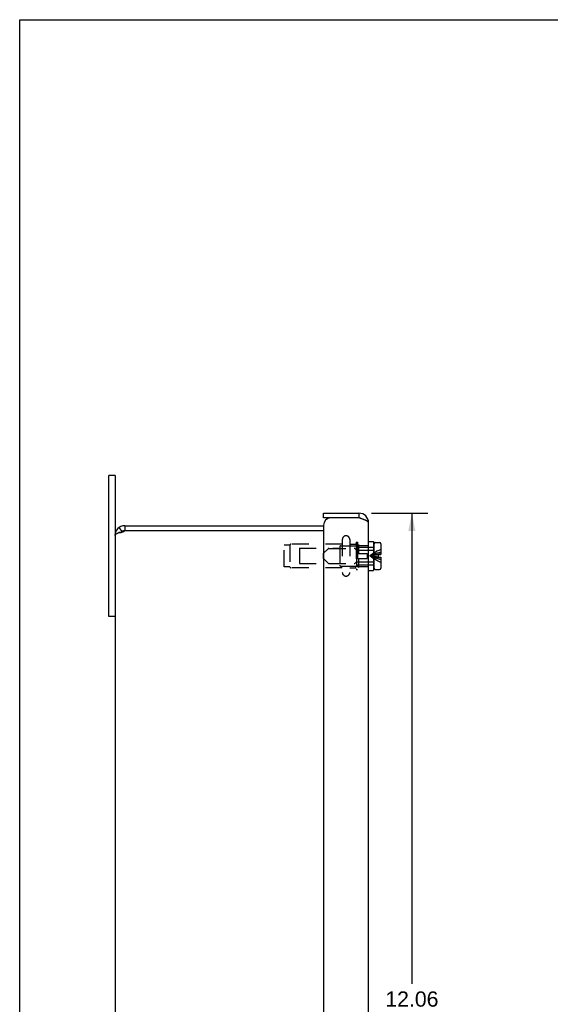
# Model space of a CAD drawing. Header units: inches. Extents: x 0 to 37.8, y 0 to 24.4.
# Tile 3 of 6: x 0 to 6.6, y 12.2 to 24.4. Entities that reach past the tile are written whole.
import ezdxf

# ---------------------------------------------------------------- set-up
doc = ezdxf.new("R2010")
doc.units = ezdxf.units.IN
doc.header["$LTSCALE"] = 2.077778
doc.header["$MEASUREMENT"] = 0
doc.linetypes.add('HIDDEN', pattern=[0.2, 0.1, -0.1])
doc.layers.get('0').update_dxf_attribs({"linetype": 'CONTINUOUS'})
doc.layers.add('DEFAULT_2', color=8, linetype='HIDDEN')
doc.layers.add('DIMENSIONS', color=7, linetype='CONTINUOUS')
doc.styles.get("Standard").update_dxf_attribs({"font": 'arial.ttf'})
doc.dimstyles.new('DIMSTYLE_3', dxfattribs={"dimtxt": 0.188889, "dimasz": 0.222222, "dimexe": 0.09, "dimexo": 0.07, "dimgap": 0.0425, "dimtad": 0, "dimtih": 1, "dimtoh": 1, "dimzin": 4, "dimdsep": 46, "dimtxsty": 'Standard', "dimblk": '_FILLED', "dimblk1": '_FILLED', "dimblk2": '_FILLED', "dimcen": 0.09, "dimazin": 1, "dimtfac": 1, "dimtofl": 0, "dimtmove": 0, "dimatfit": 3, "dimldrblk": '_FILLED', "dimfxl": 0, "dimtolj": 1, "dimtzin": 4, "dimarcsym": 0})

# ---------------------------------------------------------------- blocks, each defined once
blk = doc.blocks.new('_FILLED')
at = {"color": 0, "linetype": 'ByBlock'}
blk.add_solid([(0, 0), (-1, 0.2), (-1, -0.2)], dxfattribs=at)
blk = doc.blocks.new('*D3')
at = {"layer": 'DIMENSIONS', "color": 2, "linetype": 'Continuous'}
for p, q in [((4.367, 18.319), (5.068, 18.319)), ((4.868, 18.319), (4.868, 12.477)), ((4.868, 6.257), (4.868, 11.816)), ((4.367, 6.257), (5.068, 6.257))]:
    blk.add_line(p, q, dxfattribs=at)
at = {"layer": 'DIMENSIONS', "color": 2, "linetype": 'Continuous', "xscale": 0.2222222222, "yscale": 0.2222222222, "zscale": 0.2222222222}
for p, rotation in [((4.868, 18.319), 90), ((4.868, 6.257), 270)]:
    blk.add_blockref('_FILLED', p, dxfattribs=dict(at, rotation=rotation))
at = {"layer": 'DIMENSIONS', "color": 2, "linetype": 'Continuous', "insert": (4.868, 12.382), "char_height": 0.1889, "width": 0.93672, "attachment_point": 2, "line_spacing_factor": 0.9}
blk.add_mtext('12.06\\PCOVER', dxfattribs=at)

msp = doc.modelspace()

# ---------------------------------------------------------------- linework, layer by layer
at = {"color": 7, "linetype": 'Continuous'}
for p, q in [((0, 0), (0, 24.4444)), ((0, 24.4444), (37.7778, 24.4444)), ((1.1831, 18.7878), (1.1081, 18.7878)), ((1.1831, 18.7878), (1.1831, 18.0428)), ((3.7711, 18.2591), (3.7711, 18.3191)), ((3.8611, 18.2591), (3.7711, 18.2591)), ((4.2111, 18.3191), (4.2111, 18.2591)), ((1.2323, 18.1397), (1.2677, 18.0912)), ((1.3031, 18.1628), (1.3031, 18.1028)), ((1.3031, 18.1028), (1.3067, 18.1028)), ((1.3069, 18.1628), (1.3069, 18.1028)), ((1.2326, 18.0788), (1.2586, 18.0788)), ((4.3311, 17.9688), (4.3936, 17.9688)), ((4.3936, 17.9688), (4.3936, 17.6068)), ((4.3936, 17.8608), (4.3986, 17.8608)), ((4.3986, 17.6358), (4.3986, 17.9398)), ((4.4136, 17.9548), (4.4666, 17.9548)), ((4.4816, 17.9398), (4.4816, 17.8043)), ((4.4486, 17.8043), (4.4486, 17.7713)), ((4.4486, 17.8043), (4.4816, 17.8043)), ((4.4486, 17.7713), (4.4816, 17.7713)), ((4.4816, 17.7713), (4.4816, 17.6358)), ((4.3311, 17.6068), (4.3936, 17.6068)), ((4.3936, 17.7148), (4.3986, 17.7148)), ((4.4136, 17.6208), (4.4666, 17.6208)), ((1.1831, 17.0378), (1.1081, 17.0378))]:
    msp.add_line(p, q, dxfattribs=at)
at = {"color": 3, "linetype": 'Continuous'}
for p, q in [((1.1081, 17.0378), (1.1081, 18.7878)), ((3.7711, 18.3191), (4.2111, 18.3191)), ((4.2111, 18.2591), (3.8611, 18.2591)), ((1.3031, 18.1628), (3.7711, 18.1628)), ((1.3067, 18.1028), (3.7711, 18.1028)), ((3.7711, 18.1691), (3.7711, 6.4066)), ((4.3311, 6.3766), (4.3311, 18.1991)), ((1.1831, 18.0428), (1.1831, 6.5328))]:
    msp.add_line(p, q, dxfattribs=at)
for points in [[(4.2482, 18.2471), (4.2422, 18.2491), (4.2361, 18.2511), (4.2299, 18.2531), (4.2237, 18.2551), (4.2111, 18.2591)], [(4.3311, 18.1991), (4.331, 18.2011), (4.3305, 18.2031), (4.3297, 18.2051), (4.3285, 18.2071), (4.3271, 18.2091), (4.3253, 18.2111), (4.3232, 18.2131), (4.3208, 18.2151), (4.3181, 18.2171), (4.3151, 18.2191), (4.3118, 18.2211), (4.3082, 18.2231), (4.3044, 18.2251), (4.3003, 18.2271), (4.296, 18.2291), (4.2914, 18.2311), (4.2867, 18.2331), (4.2817, 18.2351), (4.2765, 18.2371), (4.2711, 18.2391), (4.2656, 18.2411), (4.26, 18.2431), (4.2541, 18.2451), (4.2482, 18.2471)], [(1.3031, 18.098), (1.3021, 18.0971), (1.3011, 18.0963), (1.3, 18.0955), (1.2989, 18.0946), (1.2978, 18.0938), (1.2967, 18.0931), (1.2955, 18.0923), (1.2943, 18.0915), (1.2931, 18.0908), (1.2918, 18.0901), (1.2906, 18.0893), (1.2893, 18.0887), (1.288, 18.088), (1.2866, 18.0873), (1.2853, 18.0867), (1.2839, 18.0861), (1.2825, 18.0855), (1.2811, 18.0849), (1.2797, 18.0843), (1.2783, 18.0838), (1.2769, 18.0833), (1.2754, 18.0828), (1.274, 18.0823), (1.2725, 18.0819), (1.2711, 18.0815), (1.2696, 18.0811), (1.2681, 18.0807), (1.2666, 18.0803), (1.2652, 18.08), (1.2637, 18.0797), (1.2622, 18.0794), (1.2607, 18.0792), (1.2593, 18.0789), (1.2578, 18.0787), (1.2563, 18.0785), (1.2548, 18.0783), (1.2534, 18.0782), (1.2519, 18.0781), (1.2505, 18.078), (1.249, 18.0779), (1.2476, 18.0778), (1.2462, 18.0778), (1.2452, 18.0778)], [(1.1831, 18.0428), (1.1832, 18.0435), (1.1832, 18.0442), (1.1833, 18.0449), (1.1835, 18.0456), (1.1836, 18.0463), (1.1838, 18.047), (1.1841, 18.0477), (1.1844, 18.0484), (1.1847, 18.049), (1.1851, 18.0497), (1.1855, 18.0504), (1.186, 18.0511), (1.1865, 18.0518), (1.187, 18.0525), (1.1875, 18.0532), (1.1882, 18.0539), (1.1888, 18.0546), (1.1895, 18.0553), (1.1902, 18.056), (1.1909, 18.0567), (1.1917, 18.0574), (1.1926, 18.058), (1.1934, 18.0587), (1.1943, 18.0594), (1.1953, 18.0601), (1.1962, 18.0608), (1.1972, 18.0615), (1.1983, 18.0622), (1.1993, 18.0629), (1.2004, 18.0636), (1.2016, 18.0643), (1.2028, 18.065), (1.204, 18.0657), (1.2052, 18.0664), (1.2065, 18.067), (1.2078, 18.0677), (1.2091, 18.0684), (1.2105, 18.0691), (1.2119, 18.0698), (1.2133, 18.0705), (1.2148, 18.0712), (1.2163, 18.0719), (1.2178, 18.0726), (1.2193, 18.0733), (1.2209, 18.074), (1.2225, 18.0747), (1.2241, 18.0754), (1.2258, 18.076), (1.2274, 18.0767), (1.2291, 18.0774), (1.2309, 18.0781), (1.2326, 18.0788)], [(1.2452, 18.0778), (1.2448, 18.0778), (1.2434, 18.0778), (1.242, 18.0779), (1.2406, 18.0779), (1.2392, 18.078), (1.2379, 18.0781), (1.2365, 18.0783), (1.2352, 18.0784), (1.2339, 18.0786), (1.2326, 18.0788)]]:
    msp.add_lwpolyline(points, dxfattribs=at)
for centre, radius, start, end in [((3.8611, 18.1691), 0.09, 90, 180), ((4.2111, 18.1991), 0.12, 0, 90), ((1.3031, 18.0428), 0.12, 90, 180), ((1.2606, 18.1328), 0.055, 320.69801, 326.94427)]:
    msp.add_arc(centre, radius, start, end, dxfattribs=at)
at = {"color": 7, "linetype": 'Continuous'}
for centre, radius, start, end in [((4.2111, 18.1991), 0.06, 54.20266, 90), ((1.3031, 18.0428), 0.06, 90, 143.12347), ((4.4136, 17.9398), 0.015, 90, 180), ((4.4666, 17.9398), 0.015, 0, 90), ((4.4136, 17.6358), 0.015, 180, 270), ((4.4666, 17.6358), 0.015, 270, 360)]:
    msp.add_arc(centre, radius, start, end, dxfattribs=at)
at = {"layer": 'DEFAULT_2', "color": 8, "linetype": 'HIDDEN'}
for p, q in [((4.0046, 17.9916), (4.0046, 17.5841)), ((4.0971, 17.9916), (4.0971, 17.5841)), ((3.2846, 17.6528), (3.2846, 17.9228)), ((3.3536, 17.9228), (3.2846, 17.9228)), ((3.3536, 17.9228), (3.3536, 17.6528)), ((4.0046, 17.9338), (3.3715, 17.9338)), ((3.4731, 17.8828), (3.4731, 17.6928)), ((3.4731, 17.8828), (3.9731, 17.8828)), ((3.7716, 17.8208), (3.8282, 17.8774)), ((3.8389, 17.8818), (4.1524, 17.8818)), ((3.9731, 17.9028), (3.9731, 17.6728)), ((3.9831, 17.9128), (4.1931, 17.9128)), ((4.0971, 17.9338), (4.1651, 17.9338)), ((4.1752, 17.8652), (4.163, 17.8774)), ((4.1751, 17.9578), (4.1751, 17.6178)), ((4.1751, 17.9578), (4.1931, 17.9578)), ((4.1836, 17.9083), (4.2061, 17.9308)), ((4.1836, 17.8178), (4.1836, 17.9083)), ((4.1836, 17.8978), (4.3936, 17.8978)), ((4.1859, 17.8608), (4.3936, 17.8608)), ((4.1931, 17.9578), (4.1931, 17.6178)), ((4.2061, 17.9308), (4.2061, 17.8178)), ((4.2061, 17.9178), (4.3311, 17.9178)), ((3.7716, 17.7548), (3.7716, 17.8208)), ((3.7716, 17.7548), (3.8282, 17.6982)), ((4.1836, 17.8178), (4.3136, 17.8178)), ((4.1836, 17.6673), (4.1836, 17.7578)), ((4.1836, 17.7578), (4.3136, 17.7578)), ((4.2061, 17.7578), (4.2061, 17.6448)), ((4.3136, 17.8178), (4.3136, 17.7578)), ((4.4131, 17.7972), (4.3957, 17.7951)), ((4.4131, 17.7784), (4.3957, 17.7806)), ((3.3536, 17.6528), (3.2846, 17.6528)), ((4.0046, 17.6418), (3.3715, 17.6418)), ((3.4731, 17.6928), (3.9731, 17.6928)), ((3.8389, 17.6938), (4.1524, 17.6938)), ((3.9831, 17.6628), (4.1931, 17.6628)), ((4.0971, 17.6418), (4.1651, 17.6418)), ((4.1752, 17.7104), (4.163, 17.6982)), ((4.1751, 17.6178), (4.1931, 17.6178)), ((4.1836, 17.6778), (4.3936, 17.6778)), ((4.1836, 17.6673), (4.2061, 17.6448)), ((4.1859, 17.7148), (4.3936, 17.7148)), ((4.2061, 17.6578), (4.3311, 17.6578))]:
    msp.add_line(p, q, dxfattribs=at)
for points in [[(4.4816, 17.8678), (4.4579, 17.8571), (4.4345, 17.8453), (4.4115, 17.8325)], [(4.4816, 17.8348), (4.4579, 17.8285), (4.4345, 17.8216), (4.4115, 17.814), (4.3888, 17.8059), (4.3665, 17.7972), (4.3446, 17.7878)], [(4.4115, 17.8325), (4.3888, 17.8186), (4.3665, 17.8037), (4.3446, 17.7878)], [(4.4816, 17.8155), (4.4579, 17.8118), (4.4345, 17.8077), (4.4115, 17.8033), (4.3888, 17.7985), (4.3665, 17.7933), (4.3446, 17.7878)], [(4.3957, 17.7951), (4.3784, 17.7928), (4.3614, 17.7904), (4.3446, 17.7878)], [(4.3957, 17.7806), (4.3784, 17.7829), (4.3614, 17.7853), (4.3446, 17.7878)], [(4.4115, 17.7724), (4.3888, 17.7772), (4.3665, 17.7823), (4.3446, 17.7878)], [(4.4816, 17.7408), (4.4579, 17.7471), (4.4345, 17.7541), (4.4115, 17.7616), (4.3888, 17.7697), (4.3665, 17.7785), (4.3446, 17.7878)], [(4.4115, 17.7432), (4.3888, 17.757), (4.3665, 17.7719), (4.3446, 17.7878)], [(4.4816, 17.7601), (4.4579, 17.7639), (4.4345, 17.7679), (4.4115, 17.7724)], [(4.4816, 17.7078), (4.4579, 17.7186), (4.4345, 17.7303), (4.4115, 17.7432)], [(4.4486, 17.8012), (4.4308, 17.7993), (4.4131, 17.7972)], [(4.4486, 17.7745), (4.4308, 17.7764), (4.4131, 17.7784)]]:
    msp.add_lwpolyline(points, dxfattribs=at)
for centre, radius, start, end in [((4.0509, 17.9916), 0.0462, 0, 180), ((3.3715, 17.9138), 0.02, 90, 153.25632), ((3.8389, 17.8668), 0.015, 90, 135), ((3.9831, 17.9028), 0.01, 90, 180.00004), ((4.1524, 17.8668), 0.015, 45.00006, 90), ((4.1651, 17.9438), 0.01, 270, 359.99996), ((4.1859, 17.8758), 0.015, 225.00006, 270), ((3.3715, 17.6618), 0.02, 206.74368, 270), ((3.8389, 17.7088), 0.015, 225, 270), ((3.9831, 17.6728), 0.01, 179.99996, 270), ((4.1524, 17.7088), 0.015, 270, 314.99994), ((4.1651, 17.6318), 0.01, 0.00004, 90), ((4.1859, 17.6998), 0.015, 90, 134.99994), ((4.0509, 17.5841), 0.0462, 180, 360)]:
    msp.add_arc(centre, radius, start, end, dxfattribs=at)

# ---------------------------------------------------------------- dimensions: what is measured, and where the dimension line sits
at = {"layer": 'DIMENSIONS', "color": 2, "linetype": 'Continuous'}
dim = msp.add_linear_dim(base=(4.8682, 6.2566), p1=(4.2967, 18.3191), p2=(4.2967, 6.2566), angle=270, text='<>\\PCOVER', dimstyle='DIMSTYLE_3', dxfattribs=at)
dim.commit()
dim.dimension.update_dxf_attribs({"geometry": '*D3', "text_midpoint": (4.8682, 12.1461), "dimtype": 160})

doc.saveas('drawing.dxf')
